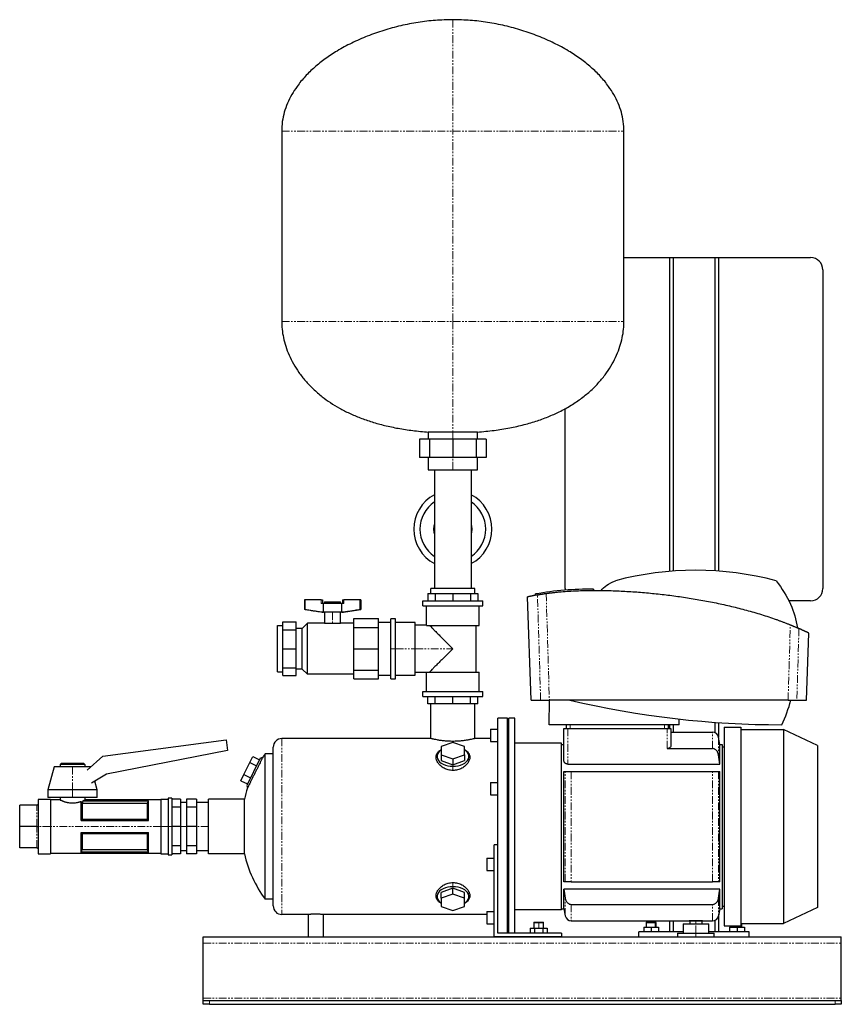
# Model space of a CAD drawing. Header units: millimetres. Extents: x 17 to 1180, y 27 to 830.
# Tile 1 of 2: x 17 to 687, y 27 to 830. Entities that reach past the tile are written whole.
import ezdxf

# ---------------------------------------------------------------- set-up
doc = ezdxf.new("R2010")
doc.units = ezdxf.units.MM
doc.linetypes.add('PHANTOM', pattern=[12.7, 6.35, -1.27, 1.27, -1.27, 1.27, -1.27])

msp = doc.modelspace()

# ---------------------------------------------------------------- linework, layer by layer
at = {"color": 7, "linetype": 'Continuous', "lineweight": 25}
for p, q in [((230.6, 739.44), (230.6, 584.44)), ((509.6, 584.44), (509.6, 739.44)), ((509.6, 636.44), (546.7, 636.44)), ((546.7, 636.44), (546.7, 380.54)), ((546.7, 636.44), (549.7, 636.44)), ((549.7, 636.44), (549.7, 380.78)), ((549.7, 636.44), (583.7, 636.44)), ((583.7, 636.44), (586.7, 636.44)), ((583.7, 636.44), (583.7, 380.96)), ((586.7, 636.44), (661.7, 636.44)), ((586.7, 636.44), (586.7, 380.76)), ((671.7, 626.44), (671.7, 366.44)), ((461.7, 366.44), (461.7, 513.36)), ((350.1, 494.14), (350.1, 488.44)), ((370.1, 494.14), (350.1, 494.14)), ((390.1, 494.14), (370.1, 494.14)), ((390.1, 488.44), (390.1, 494.14)), ((343.04, 488.44), (343.04, 473.44)), ((350.96, 488.44), (343.04, 488.44)), ((350.96, 488.44), (350.96, 473.44)), ((370.1, 488.44), (350.96, 488.44)), ((370.1, 488.44), (370.1, 473.44)), ((389.23, 488.44), (370.1, 488.44)), ((389.23, 488.44), (389.23, 473.44)), ((397.16, 488.44), (389.23, 488.44)), ((397.16, 488.44), (397.16, 473.44)), ((350.96, 473.44), (343.04, 473.44)), ((350.1, 473.44), (350.1, 463.44)), ((370.1, 473.44), (350.96, 473.44)), ((389.23, 473.44), (370.1, 473.44)), ((397.16, 473.44), (389.23, 473.44)), ((390.1, 463.44), (390.1, 473.44)), ((350.1, 463.44), (370.1, 463.44)), ((355.1, 463.44), (355.1, 414.94)), ((370.1, 463.44), (390.1, 463.44)), ((385.1, 463.44), (385.1, 414.94)), ((355.1, 414.94), (355.1, 366.44)), ((385.1, 414.94), (385.1, 366.44)), ((349.6, 362.44), (349.6, 356.44)), ((349.6, 362.44), (355.6, 362.44)), ((388.1, 366.44), (352.1, 366.44)), ((352.1, 362.44), (352.1, 366.44)), ((355.6, 362.44), (355.6, 356.44)), ((355.6, 362.44), (370.1, 362.44)), ((370.1, 362.44), (370.1, 356.44)), ((370.1, 362.44), (384.59, 362.44)), ((384.59, 362.44), (384.59, 356.44)), ((384.59, 362.44), (390.6, 362.44)), ((388.1, 362.44), (388.1, 366.44)), ((390.6, 362.44), (390.6, 356.44)), ((437.58, 361.08), (437.58, 362.08)), ((461.7, 366.44), (461.78, 365.14)), ((484.84, 364.99), (484.84, 365.99)), ((249.09, 357.19), (249.09, 349.53)), ((249.65, 357.19), (249.09, 357.19)), ((249.65, 349.53), (249.65, 357.19)), ((262.9, 357.19), (249.65, 357.19)), ((262.9, 357.19), (263.9, 357.19)), ((264.58, 354.19), (262.9, 354.19)), ((263.9, 357.19), (263.9, 354.19)), ((279.54, 354.19), (264.58, 354.19)), ((264.58, 347.19), (264.58, 354.19)), ((265.56, 355.59), (265.56, 354.19)), ((265.56, 355.59), (272.06, 355.59)), ((272.06, 355.59), (278.56, 355.59)), ((278.56, 354.19), (278.56, 355.59)), ((279.54, 347.19), (279.54, 354.19)), ((281.23, 354.19), (279.54, 354.19)), ((280.23, 357.19), (280.23, 354.19)), ((280.23, 357.19), (281.23, 357.19)), ((294.48, 357.19), (281.23, 357.19)), ((294.48, 349.53), (294.48, 357.19)), ((295.03, 357.19), (294.48, 357.19)), ((295.03, 357.19), (295.03, 349.53)), ((345.62, 352.44), (345.62, 356.44)), ((345.62, 356.44), (394.57, 356.44)), ((394.57, 352.44), (394.57, 356.44)), ((433.86, 275.44), (430.92, 359.63)), ((661.7, 356.44), (643.92, 356.44)), ((249.65, 349.53), (249.09, 349.53)), ((263.06, 347.19), (249.09, 349.53)), ((264.58, 347.19), (263.06, 347.19)), ((279.54, 347.19), (264.58, 347.19)), ((265.56, 347.19), (265.56, 338.17)), ((278.56, 338.17), (278.56, 347.19)), ((281.06, 347.19), (279.54, 347.19)), ((281.06, 347.19), (295.03, 349.53)), ((295.03, 349.53), (294.48, 349.53)), ((345.62, 352.44), (394.57, 352.44)), ((348.54, 336.6), (348.54, 352.44)), ((391.65, 336.44), (391.65, 352.44)), ((231.52, 339.31), (242.52, 339.31)), ((231.52, 332.9), (231.52, 339.31)), ((242.52, 332.9), (242.52, 339.31)), ((247.43, 334.01), (251.59, 338.17)), ((251.59, 296.71), (251.59, 338.17)), ((265.56, 338.17), (251.59, 338.17)), ((265.56, 338.17), (272.06, 338.17)), ((272.06, 338.17), (278.56, 338.17)), ((289.44, 338.17), (278.56, 338.17)), ((289.44, 342), (309.44, 342)), ((289.44, 334.81), (289.44, 342)), ((309.44, 334.81), (309.44, 342)), ((309.44, 339), (319.44, 339)), ((323.44, 341.94), (319.44, 341.94)), ((319.44, 317.44), (319.44, 341.94)), ((323.44, 317.44), (323.44, 341.94)), ((339.44, 338.94), (323.44, 338.94)), ((339.44, 317.44), (339.44, 338.94)), ((227.27, 298.47), (227.27, 336.41)), ((227.27, 336.41), (231.52, 336.41)), ((231.52, 332.9), (242.52, 332.9)), ((231.52, 317.44), (231.52, 332.9)), ((247.43, 334.01), (242.52, 334.01)), ((242.52, 317.44), (242.52, 332.9)), ((247.43, 300.87), (247.43, 334.01)), ((289.44, 317.44), (289.44, 334.81)), ((289.44, 334.81), (309.44, 334.81)), ((309.44, 317.44), (309.44, 334.81)), ((348.54, 336.6), (339.44, 336.6)), ((348.68, 336.44), (391.65, 336.44)), ((389.25, 298.44), (389.25, 336.44)), ((658.25, 275.44), (660.17, 330.19)), ((231.52, 317.44), (242.52, 317.44)), ((231.52, 301.98), (231.52, 317.44)), ((242.52, 301.98), (242.52, 317.44)), ((289.44, 317.44), (309.44, 317.44)), ((289.44, 300.08), (289.44, 317.44)), ((309.44, 300.08), (309.44, 317.44)), ((319.44, 292.94), (319.44, 317.44)), ((323.44, 292.94), (323.44, 317.44)), ((339.44, 295.94), (339.44, 317.44)), ((227.27, 298.47), (231.52, 298.47)), ((231.52, 301.98), (242.52, 301.98)), ((231.52, 295.58), (231.52, 301.98)), ((242.52, 295.58), (242.52, 301.98)), ((247.43, 300.87), (242.52, 300.87)), ((247.43, 300.87), (251.59, 296.71)), ((289.44, 300.08), (309.44, 300.08)), ((289.44, 292.89), (289.44, 300.08)), ((309.44, 292.89), (309.44, 300.08)), ((339.44, 298.29), (348.54, 298.29)), ((348.54, 282.44), (348.54, 298.29)), ((348.68, 298.44), (391.65, 298.44)), ((391.65, 282.44), (391.65, 298.44)), ((231.52, 295.58), (242.52, 295.58)), ((289.44, 296.71), (251.59, 296.71)), ((289.44, 292.89), (309.44, 292.89)), ((309.44, 295.89), (319.44, 295.89)), ((319.44, 292.94), (323.44, 292.94)), ((323.44, 295.94), (339.44, 295.94)), ((345.62, 278.44), (345.62, 282.44)), ((345.62, 282.44), (394.57, 282.44)), ((394.57, 278.44), (394.57, 282.44)), ((345.62, 278.44), (394.57, 278.44)), ((349.6, 272.44), (349.6, 278.44)), ((355.6, 272.44), (355.6, 278.44)), ((370.1, 272.44), (370.1, 278.44)), ((384.59, 272.44), (384.59, 278.44)), ((390.6, 272.44), (390.6, 278.44)), ((433.86, 275.44), (441.65, 275.44)), ((448.7, 255.44), (448.8, 275.44)), ((643.31, 275.44), (448.8, 275.44)), ((650.46, 275.44), (658.25, 275.44)), ((355.6, 272.44), (349.6, 272.44)), ((352.1, 244.19), (352.1, 272.44)), ((370.1, 272.44), (355.6, 272.44)), ((384.59, 272.44), (370.1, 272.44)), ((390.6, 272.44), (384.59, 272.44)), ((388.1, 244.19), (388.1, 272.44)), ((406.7, 143.88), (406.7, 260.69)), ((414.7, 260.69), (406.7, 260.69)), ((414.7, 85.44), (414.7, 260.69)), ((415.7, 259.19), (414.7, 259.19)), ((420.7, 260.69), (415.7, 260.69)), ((415.7, 85.44), (415.7, 260.69)), ((420.7, 85.44), (420.7, 260.69)), ((554.5, 255.44), (554.5, 260.1)), ((583.7, 257.42), (583.7, 249.04)), ((586.7, 257.2), (586.7, 245.11)), ((400.7, 251.82), (400.7, 241.82)), ((400.7, 251.82), (406.7, 251.82)), ((554.5, 255.44), (448.7, 255.44)), ((460.7, 225.82), (460.7, 252.44)), ((460.7, 252.44), (463.7, 252.44)), ((462.7, 252.44), (462.7, 255.44)), ((463.7, 252.44), (544.7, 252.44)), ((544.7, 252.44), (547.7, 252.44)), ((545.7, 255.44), (545.7, 252.44)), ((546.7, 255.44), (546.7, 252.44)), ((547.7, 252.44), (547.7, 237.93)), ((547.7, 249.44), (581.74, 249.44)), ((549.7, 255.44), (549.7, 249.44)), ((591.2, 253.44), (604.7, 253.44)), ((591.2, 253.44), (591.2, 91.44)), ((604.7, 253.44), (604.7, 91.44)), ((604.7, 251.44), (639.7, 251.44)), ((639.7, 251.44), (639.7, 93.44)), ((667.2, 238.62), (639.7, 251.44)), ((84.93, 229.68), (185.4, 243.01)), ((185.4, 243.01), (186.54, 234.43)), ((352.1, 244.19), (230.7, 244.19)), ((370.2, 241.06), (360.7, 237.68)), ((379.7, 237.68), (370.2, 241.06)), ((400.7, 244.19), (388.1, 244.19)), ((400.7, 241.82), (406.7, 241.82)), ((587.7, 239.44), (586.66, 245.31)), ((186.54, 234.43), (87.74, 215.23)), ((223.7, 107.69), (223.7, 237.19)), ((360.7, 237.68), (360.7, 230.92)), ((379.7, 230.92), (379.7, 237.68)), ((458.7, 240.44), (420.7, 240.44)), ((458.7, 104.44), (458.7, 240.44)), ((458.7, 239.44), (460.7, 239.44)), ((544.7, 235.98), (581.74, 235.98)), ((587.7, 223.4), (587.7, 239.44)), ((587.7, 239.44), (589.7, 239.44)), ((589.7, 239.44), (589.7, 105.44)), ((589.7, 237.44), (591.2, 237.44)), ((667.2, 238.62), (667.2, 106.27)), ((72.21, 218.44), (84.93, 229.68)), ((213.11, 228.28), (202.15, 205.81)), ((204.65, 224.6), (207.05, 229.53)), ((207.05, 229.53), (212.44, 226.9)), ((213.11, 228.28), (215.23, 229.01)), ((217.14, 113.19), (217.14, 231.69)), ((223.03, 231.69), (217.14, 231.69)), ((223.7, 231.92), (223.03, 231.69)), ((360.7, 230.92), (370.2, 227.55)), ((360.7, 230.92), (360.7, 226.2)), ((360.7, 226.2), (370.2, 222.82)), ((370.2, 227.55), (379.7, 230.92)), ((370.2, 227.55), (370.2, 222.82)), ((370.2, 222.82), (379.7, 226.2)), ((379.7, 230.92), (379.7, 226.2)), ((45.1, 221.09), (40.1, 202.34)), ((60.1, 221.09), (45.1, 221.09)), ((51.1, 224.09), (50.1, 223.09)), ((50.1, 223.09), (50.1, 221.09)), ((70.1, 223.09), (50.1, 223.09)), ((51.1, 224.09), (69.1, 224.09)), ((75.1, 221.09), (60.1, 221.09)), ((69.1, 224.09), (70.1, 223.09)), ((70.1, 223.09), (70.1, 221.09)), ((75.1, 221.09), (75.1, 221.09)), ((199.84, 214.74), (204.65, 224.6)), ((204.65, 224.6), (210.04, 221.97)), ((460.7, 127.44), (460.7, 217.44)), ((463.7, 223.4), (587.7, 223.4)), ((466.66, 217.44), (581.74, 217.44)), ((587.7, 127.44), (587.7, 217.44)), ((87.74, 215.23), (75.7, 207.86)), ((80.1, 202.34), (78.22, 209.4)), ((197.43, 209.81), (199.84, 214.74)), ((197.43, 209.81), (202.83, 207.18)), ((199.84, 214.74), (205.23, 212.11)), ((40.1, 202.34), (40.1, 196.09)), ((60.1, 202.34), (40.1, 202.34)), ((80.1, 202.34), (60.1, 202.34)), ((80.1, 196.09), (80.1, 202.34)), ((202.15, 205.81), (202.79, 203.95)), ((400.7, 208.25), (406.7, 208.25)), ((400.7, 208.25), (400.7, 198.25)), ((42.1, 194.59), (32.1, 194.59)), ((32.1, 194.59), (32.1, 172.44)), ((60.1, 196.09), (40.1, 196.09)), ((42.1, 194.59), (42.1, 172.44)), ((50.1, 194.09), (42.1, 194.09)), ((50.1, 196.09), (50.1, 194.09)), ((80.1, 196.09), (60.1, 196.09)), ((67.1, 177.44), (67.1, 192.88)), ((68.76, 193.51), (122.1, 193.51)), ((68.76, 193.51), (68.76, 193.45)), ((68.76, 193.45), (122.07, 193.45)), ((70.1, 196.09), (70.1, 194.09)), ((132.1, 194.09), (70.1, 194.09)), ((122.1, 177.44), (122.1, 193.51)), ((138.1, 194.59), (132.1, 194.59)), ((132.1, 194.59), (132.1, 172.44)), ((141.1, 195.59), (138.1, 195.59)), ((138.1, 195.59), (138.1, 172.44)), ((141.1, 195.59), (141.1, 172.44)), ((148.1, 194.69), (141.1, 194.69)), ((148.1, 194.69), (148.1, 188.17)), ((161.1, 194.69), (153.1, 194.69)), ((153.1, 194.69), (153.1, 188.17)), ((161.1, 194.69), (161.1, 188.17)), ((200.2, 194.69), (171.1, 194.69)), ((171.1, 150.19), (171.1, 194.69)), ((200.2, 150.19), (200.2, 194.69)), ((400.7, 198.25), (406.7, 198.25)), ((17.1, 172.44), (17.1, 189.94)), ((31.1, 189.94), (17.1, 189.94)), ((68.03, 191.13), (68.03, 178.52)), ((121.17, 191.13), (68.04, 191.13)), ((121.17, 178.52), (121.17, 191.13)), ((148.1, 188.17), (141.1, 188.17)), ((153.1, 191.92), (148.1, 191.92)), ((148.1, 188.17), (148.1, 172.44)), ((161.1, 188.17), (153.1, 188.17)), ((153.1, 188.17), (153.1, 172.44)), ((171.1, 191.92), (161.1, 191.92)), ((161.1, 188.17), (161.1, 172.44)), ((67.1, 177.44), (122.1, 177.44)), ((68.03, 178.52), (121.17, 178.52)), ((17.1, 154.94), (17.1, 172.44)), ((31.1, 172.44), (17.1, 172.44)), ((32.1, 172.44), (32.1, 150.29)), ((42.1, 172.44), (42.1, 150.29)), ((132.1, 172.44), (132.1, 150.29)), ((138.1, 172.44), (138.1, 149.29)), ((141.1, 172.44), (141.1, 149.29)), ((148.1, 172.44), (141.1, 172.44)), ((148.1, 172.44), (148.1, 156.71)), ((161.1, 172.44), (153.1, 172.44)), ((153.1, 172.44), (153.1, 156.71)), ((161.1, 172.44), (161.1, 156.71)), ((67.1, 167.44), (122.1, 167.44)), ((67.1, 151.38), (67.1, 167.44)), ((68.03, 166.36), (68.03, 153.76)), ((121.17, 166.36), (68.03, 166.36)), ((121.17, 153.76), (121.17, 166.36)), ((122.1, 151.38), (122.1, 167.44)), ((31.1, 154.94), (17.1, 154.94)), ((68.03, 153.76), (121.17, 153.76)), ((148.1, 156.71), (141.1, 156.71)), ((148.1, 156.71), (148.1, 150.2)), ((148.1, 152.97), (153.1, 152.97)), ((161.1, 156.71), (153.1, 156.71)), ((153.1, 156.71), (153.1, 150.2)), ((161.1, 156.71), (161.1, 150.2)), ((161.1, 152.97), (171.1, 152.97)), ((406.7, 157.44), (403.7, 157.44)), ((403.7, 82.44), (403.7, 157.44)), ((32.1, 150.29), (42.1, 150.29)), ((42.1, 150.79), (132.1, 150.79)), ((67.1, 151.38), (122.1, 151.38)), ((122.07, 151.44), (67.13, 151.44)), ((132.1, 150.29), (138.1, 150.29)), ((138.1, 149.29), (141.1, 149.29)), ((148.1, 150.2), (141.1, 150.2)), ((161.1, 150.2), (153.1, 150.2)), ((200.2, 150.19), (171.1, 150.19)), ((397.7, 146.64), (403.7, 146.64)), ((397.7, 146.64), (397.7, 136.64)), ((397.7, 136.64), (403.7, 136.64)), ((406.7, 85.44), (406.7, 143.88)), ((370.2, 122.07), (360.7, 118.69)), ((370.2, 117.34), (370.2, 122.07)), ((379.7, 118.69), (370.2, 122.07)), ((587.7, 121.48), (460.7, 121.48)), ((460.7, 105.44), (460.7, 121.48)), ((466.66, 127.44), (581.74, 127.44)), ((587.7, 105.44), (587.7, 121.48)), ((223.7, 113.19), (217.14, 113.19)), ((360.7, 113.96), (360.7, 118.69)), ((370.2, 117.34), (360.7, 113.96)), ((360.7, 113.96), (360.7, 107.21)), ((379.7, 113.96), (370.2, 117.34)), ((379.7, 113.96), (379.7, 118.69)), ((379.7, 107.21), (379.7, 113.96)), ((360.7, 107.21), (370.2, 103.83)), ((370.2, 103.83), (379.7, 107.21)), ((458.7, 104.44), (420.7, 104.44)), ((458.7, 105.44), (460.7, 105.44)), ((460.7, 105.44), (461.73, 99.57)), ((466.66, 108.91), (581.74, 108.91)), ((587.7, 105.44), (586.66, 99.57)), ((587.7, 105.44), (589.7, 105.44)), ((589.7, 107.44), (591.2, 107.44)), ((667.2, 106.27), (639.7, 93.44)), ((252.3, 100.69), (230.7, 100.69)), ((252.3, 100.69), (252.3, 82.44)), ((397.7, 100.69), (264.3, 100.69)), ((264.3, 100.69), (264.3, 82.44)), ((397.7, 103.07), (403.7, 103.07)), ((397.7, 103.07), (397.7, 93.07)), ((586.7, 99.77), (586.7, 86.44)), ((397.7, 93.07), (403.7, 93.07)), ((433.17, 89.44), (433.17, 85.44)), ((433.17, 89.44), (436.63, 89.44)), ((436.4, 94.44), (436.1, 94.14)), ((436.1, 94.14), (436.1, 89.44)), ((436.1, 94.14), (440.1, 94.14)), ((436.4, 94.44), (440.1, 94.44)), ((436.63, 89.44), (436.63, 85.44)), ((436.63, 89.44), (443.56, 89.44)), ((440.1, 94.44), (443.8, 94.44)), ((440.1, 94.14), (444.1, 94.14)), ((443.56, 89.44), (443.56, 85.44)), ((443.56, 89.44), (447.03, 89.44)), ((444.1, 94.14), (443.8, 94.44)), ((444.1, 89.44), (444.1, 94.14)), ((447.03, 89.44), (447.03, 85.44)), ((466.66, 95.44), (562.7, 95.44)), ((525.7, 90.44), (525.7, 86.44)), ((525.7, 90.44), (531.7, 90.44)), ((528, 94.44), (527.7, 94.14)), ((527.7, 94.14), (527.7, 90.44)), ((527.7, 94.14), (535.05, 94.14)), ((528, 94.44), (534.8, 94.44)), ((531.7, 90.44), (531.7, 86.44)), ((531.7, 90.44), (537.7, 90.44)), ((534.8, 94.44), (535.4, 94.44)), ((535.05, 94.14), (535.7, 94.14)), ((535.7, 94.14), (535.4, 94.44)), ((535.7, 90.44), (535.7, 94.14)), ((537.7, 90.44), (537.7, 86.44)), ((546.7, 95.44), (546.7, 86.44)), ((549.7, 95.44), (549.7, 86.44)), ((557.7, 92.94), (557.7, 85.44)), ((557.7, 92.94), (568.2, 92.94)), ((562.7, 95.44), (573.7, 95.44)), ((563.2, 95.44), (563.2, 92.94)), ((568.2, 92.94), (578.7, 92.94)), ((573.2, 92.94), (573.2, 95.44)), ((573.7, 95.44), (581.74, 95.44)), ((578.7, 85.44), (578.7, 92.94)), ((583.7, 95.84), (583.7, 86.44)), ((591.2, 91.44), (604.7, 91.44)), ((595.7, 90.44), (595.7, 86.44)), ((595.7, 90.44), (601.7, 90.44)), ((597.7, 91.44), (597.7, 90.44)), ((601.7, 90.44), (601.7, 86.44)), ((601.7, 90.44), (607.7, 90.44)), ((604.7, 93.44), (639.7, 93.44)), ((605.7, 90.44), (605.7, 93.44)), ((607.7, 90.44), (607.7, 86.44)), ((166.7, 82.44), (686.7, 82.44)), ((166.7, 77.44), (166.7, 82.44)), ((458.7, 82.44), (403.7, 82.44)), ((458.7, 85.44), (406.7, 85.44)), ((415.7, 85.69), (414.7, 85.69)), ((458.7, 85.44), (458.7, 82.44)), ((557.7, 86.44), (521.7, 86.44)), ((521.7, 82.44), (521.7, 86.44)), ((553.2, 85.44), (553.2, 82.44)), ((553.2, 85.44), (568.2, 85.44)), ((568.2, 85.44), (583.2, 85.44)), ((611.7, 86.44), (578.7, 86.44)), ((583.2, 82.44), (583.2, 85.44)), ((611.7, 82.44), (611.7, 86.44)), ((686.7, 77.44), (686.7, 82.44)), ((166.7, 32.44), (166.7, 77.44)), ((686.7, 32.44), (686.7, 77.44)), ((166.7, 30.44), (166.7, 32.44)), ((686.7, 30.44), (686.7, 32.44)), ((166.7, 27.44), (166.7, 30.44)), ((166.7, 30.44), (171.7, 30.44)), ((171.7, 27.44), (166.7, 27.44)), ((171.7, 30.44), (681.7, 30.44)), ((171.7, 27.44), (681.7, 27.44)), ((681.7, 30.44), (686.7, 30.44)), ((686.7, 27.44), (681.7, 27.44)), ((686.7, 30.44), (686.7, 27.44))]:
    msp.add_line(p, q, dxfattribs=at)
at = {"color": 8, "linetype": 'PHANTOM', "lineweight": 18}
for p, q in [((230.6, 739.44), (370.1, 739.44)), ((370.1, 584.44), (370.1, 739.44)), ((370.1, 739.44), (509.6, 739.44)), ((230.6, 584.44), (370.1, 584.44)), ((370.1, 584.44), (509.6, 584.44)), ((370.1, 488.44), (370.1, 494.14)), ((370.1, 463.44), (370.1, 473.44)), ((484.95, 364.99), (484.95, 365.99)), ((262.9, 354.19), (262.9, 357.19)), ((272.06, 355.59), (272.06, 354.19)), ((281.23, 357.19), (281.23, 354.19)), ((272.06, 347.19), (272.06, 338.17)), ((319.44, 317.44), (323.44, 317.44)), ((323.44, 317.44), (339.44, 317.44)), ((339.44, 317.44), (370.1, 317.44)), ((463.7, 252.44), (463.7, 223.4)), ((465.7, 255.44), (465.7, 252.44)), ((542.7, 252.44), (542.7, 255.44)), ((544.7, 235.98), (544.7, 252.44)), ((581.74, 235.98), (581.74, 249.44)), ((230.7, 244.19), (230.7, 100.69)), ((586.66, 245.31), (586.66, 230.9)), ((60.1, 221.09), (60.1, 202.34)), ((370.2, 221.57), (370.2, 218.16)), ((461.73, 127.44), (461.73, 217.44)), ((466.66, 217.44), (466.66, 127.44)), ((581.74, 127.44), (581.74, 217.44)), ((586.66, 217.44), (586.66, 127.44)), ((60.1, 202.34), (60.1, 196.09)), ((31.1, 172.44), (31.1, 189.94)), ((31.1, 154.94), (31.1, 172.44)), ((42.1, 172.44), (32.1, 172.44)), ((132.1, 172.44), (42.1, 172.44)), ((138.1, 172.44), (132.1, 172.44)), ((141.1, 172.44), (138.1, 172.44)), ((153.1, 172.44), (148.1, 172.44)), ((171.1, 172.44), (161.1, 172.44)), ((370.2, 123.32), (370.2, 126.72)), ((461.73, 99.57), (461.73, 113.98)), ((586.66, 113.98), (586.66, 99.57)), ((466.66, 108.91), (466.66, 95.44)), ((581.74, 95.44), (581.74, 108.91)), ((440.1, 94.44), (440.1, 94.14)), ((440.1, 89.44), (440.1, 94.14)), ((534.8, 94.44), (535.05, 94.14)), ((535.05, 90.44), (535.05, 94.14)), ((568.2, 92.94), (568.2, 95.44)), ((568.2, 85.44), (568.2, 92.94)), ((598.35, 90.44), (598.35, 91.44)), ((568.2, 82.44), (568.2, 85.44)), ((166.7, 77.44), (686.7, 77.44)), ((166.7, 32.44), (686.7, 32.44)), ((171.7, 30.44), (171.7, 27.44)), ((681.7, 27.44), (681.7, 30.44))]:
    msp.add_line(p, q, dxfattribs=at)
at = {"color": 7, "linetype": 'Continuous', "lineweight": 25, "flags": 128}
for points in [[(354.6, 414.94), (354.79, 417.37), (355.1, 418.85)], [(385.1, 418.85), (385.41, 417.37), (385.6, 414.94)], [(355.1, 411.04), (354.79, 412.52), (354.6, 414.94)], [(385.6, 414.94), (385.41, 412.52), (385.1, 411.04)], [(360.7, 235.08), (360.63, 234.99), (359.31, 233.95), (358.29, 232.79), (357.6, 231.54), (357.24, 230.23), (357.24, 228.91), (357.6, 227.61), (358.29, 226.36), (359.31, 225.2), (360.63, 224.15), (362.21, 223.26), (364.01, 222.53), (365.98, 222), (368.06, 221.68), (370.2, 221.57)], [(370.2, 221.57), (372.34, 221.68), (374.42, 222), (376.39, 222.53), (378.18, 223.26), (379.76, 224.15), (381.08, 225.2), (382.1, 226.36), (382.8, 227.61), (383.15, 228.91), (383.15, 230.23), (382.8, 231.54), (382.1, 232.79), (381.08, 233.95), (379.76, 234.99), (379.7, 235.08)], [(122.07, 193.45), (122.09, 193.48), (122.1, 193.51)], [(67.13, 151.44), (67.11, 151.41), (67.1, 151.38)], [(122.1, 151.38), (122.08, 151.41), (122.07, 151.44)], [(370.2, 123.32), (368.06, 123.21), (365.98, 122.88), (364.01, 122.35), (362.21, 121.63), (360.63, 120.73), (359.31, 119.69), (358.29, 118.53), (357.6, 117.28), (357.24, 115.97), (357.24, 114.65), (357.6, 113.35), (358.29, 112.1), (359.31, 110.93), (360.63, 109.89), (360.7, 109.8)], [(379.7, 109.8), (379.76, 109.89), (381.08, 110.93), (382.1, 112.1), (382.8, 113.35), (383.15, 114.65), (383.15, 115.97), (382.8, 117.28), (382.1, 118.53), (381.08, 119.69), (379.76, 120.73), (378.18, 121.63), (376.39, 122.35), (374.42, 122.88), (372.34, 123.21), (370.2, 123.32)]]:
    msp.add_lwpolyline(points, dxfattribs=at)
at = {"color": 8, "linetype": 'PHANTOM', "lineweight": 18, "flags": 128}
for points in [[(441.65, 275.44), (440.23, 323.57), (439.11, 361.38)], [(446.16, 362.53), (447.64, 313.76), (448.8, 275.44)], [(643.31, 275.44), (644.36, 309.87), (645.17, 336.92)], [(652.19, 333.92), (651.22, 301.17), (650.46, 275.44)]]:
    msp.add_lwpolyline(points, dxfattribs=at)
at = {"color": 7, "linetype": 'Continuous', "lineweight": 25}
for centre, radius, start, end in [((661.7, 626.44), 10, 0, 90), ((370.1, 414.94), 31.8, 118.14458, 180), ((370.1, 414.94), 31.8, 0, 61.85542), ((370.1, 414.94), 26.8, 124.03516, 180), ((370.1, 414.94), 26.8, 0, 55.96484), ((370.1, 414.94), 31.8, 180, 241.85542), ((370.1, 414.94), 26.8, 180, 235.96484), ((370.1, 414.94), 26.8, 304.03516, 0), ((370.1, 414.94), 31.8, 298.14458, 0), ((568.06, 126.94), 254.51, 75.09772, 104.90228), ((482.02, 112.31), 253.7, 89.38815, 100.08803), ((661.7, 366.44), 10, 270, 0), ((638.3, 1012.03), 756.59, 256.79664, 270), ((531.21, 305.67), 118.28, 334.87122, 345.19278), ((581.74, 244.44), 5, 10, 90), ((230.7, 237.19), 7, 90, 180), ((297.7, 172.44), 100, 143.66538, 145.55283), ((297.7, 172.44), 100, 161.63195, 167.14409), ((297.7, 172.44), 100, 192.85591, 216.33462), ((230.7, 107.69), 7, 180, 270), ((466.66, 100.44), 5, 190, 270), ((581.74, 100.44), 5, 270, 350)]:
    msp.add_arc(centre, radius, start, end, dxfattribs=at)
for points, knots in [([(370.1, 830.44), (365.38, 830.33), (355.89, 830.1), (341.69, 828.35), (327.6, 825.63), (313.79, 821.88), (300.43, 817.19), (287.71, 811.58), (276.28, 805.38), (266.18, 798.73), (257.44, 791.81), (249.7, 784.33), (243.49, 776.81), (238.72, 769.44), (235.18, 762.34), (232.58, 754.96), (230.91, 747.29), (230.7, 742.07), (230.6, 739.44)], [0, 0, 0, 0, 0.077758, 0.156431, 0.235453, 0.314225, 0.392144, 0.468629, 0.543151, 0.606406, 0.667613, 0.726675, 0.78365, 0.827907, 0.87124, 0.914018, 0.956734, 1, 1, 1, 1]), ([(509.6, 739.44), (509.49, 742.07), (509.28, 747.29), (507.61, 754.96), (505.02, 762.34), (501.48, 769.44), (496.7, 776.81), (490.5, 784.33), (482.75, 791.81), (474.01, 798.73), (463.92, 805.38), (452.48, 811.58), (439.76, 817.19), (426.41, 821.88), (412.59, 825.63), (398.5, 828.35), (384.31, 830.1), (374.82, 830.33), (370.1, 830.44)], [0, 0, 0, 0, 0.043266, 0.085982, 0.12876, 0.172093, 0.21635, 0.273325, 0.332387, 0.393594, 0.456849, 0.531371, 0.607856, 0.685775, 0.764547, 0.843569, 0.922242, 1, 1, 1, 1]), ([(230.6, 584.44), (230.67, 582.27), (230.81, 577.8), (231.96, 570.99), (233.83, 563.96), (236.55, 556.8), (240.12, 549.65), (244.58, 542.59), (249.96, 535.71), (256.33, 529.05), (263.19, 523.16), (270.39, 518), (277.78, 513.5), (285.91, 509.33), (294.79, 505.56), (304.39, 502.23), (314.71, 499.38), (325.77, 497.04), (337.65, 495.21), (345.86, 494.5), (350.1, 494.14)], [0, 0, 0, 0, 0.039555, 0.081422, 0.125557, 0.17196, 0.2207, 0.27098, 0.323857, 0.379618, 0.438622, 0.488458, 0.540897, 0.596213, 0.654698, 0.716662, 0.781214, 0.849742, 0.922564, 1, 1, 1, 1]), ([(390.1, 494.14), (394.66, 494.53), (403.49, 495.3), (416.21, 497.36), (427.99, 499.98), (438.84, 503.19), (448.8, 506.9), (458.39, 511.3), (467.52, 516.45), (476.05, 522.38), (483.51, 528.71), (489.97, 535.4), (495.46, 542.37), (500.01, 549.52), (503.62, 556.74), (506.35, 563.91), (508.23, 570.96), (509.38, 577.79), (509.53, 582.27), (509.6, 584.44)], [0, 0, 0, 0, 0.08342, 0.161488, 0.234609, 0.303181, 0.367595, 0.428228, 0.495317, 0.558205, 0.617391, 0.673312, 0.727386, 0.778747, 0.827619, 0.874143, 0.918387, 0.960355, 1, 1, 1, 1]), ([(439.11, 361.38), (438.97, 361.35), (438.7, 361.3), (438.31, 361.23), (437.94, 361.15), (437.59, 361.08), (437.25, 361.01), (436.92, 360.95), (436.61, 360.89), (436.32, 360.82), (436.04, 360.77), (435.77, 360.71), (435.33, 360.61), (434.76, 360.49), (434.09, 360.34), (433.49, 360.21), (433, 360.09), (432.6, 360), (432.28, 359.93), (431.99, 359.87), (431.74, 359.81), (431.52, 359.76), (431.33, 359.72), (431.18, 359.69), (431.06, 359.66), (430.98, 359.64), (430.93, 359.63), (430.92, 359.63), (430.92, 359.63)], [0, 0, 0, 0, 0.025276, 0.050065, 0.074367, 0.098182, 0.12151, 0.144351, 0.166705, 0.188572, 0.209952, 0.230845, 0.251252, 0.317268, 0.376332, 0.43877, 0.501172, 0.546566, 0.591951, 0.637326, 0.682691, 0.728047, 0.773394, 0.818731, 0.864061, 0.909382, 0.954695, 1, 1, 1, 1]), ([(439.11, 361.38), (439.13, 361.38), (439.18, 361.39), (439.26, 361.4), (439.34, 361.42), (439.44, 361.44), (439.54, 361.45), (439.65, 361.48), (439.77, 361.5), (439.9, 361.52), (440.19, 361.57), (440.72, 361.67), (441.58, 361.82), (442.57, 361.98), (443.46, 362.12), (444.16, 362.23), (444.65, 362.31), (445.14, 362.38), (445.65, 362.45), (445.99, 362.5), (446.16, 362.53)], [0, 0, 0, 0, 0.027694, 0.055338, 0.082958, 0.110581, 0.138231, 0.165937, 0.193724, 0.221621, 0.249653, 0.374136, 0.499567, 0.624291, 0.749617, 0.799806, 0.849782, 0.899702, 0.949722, 1, 1, 1, 1]), ([(446.16, 362.53), (446.57, 362.58), (447.35, 362.69), (448.49, 362.84), (449.55, 362.98), (450.54, 363.1), (451.46, 363.2), (453.1, 363.39), (455.44, 363.63), (459.62, 364.01), (464.75, 364.38), (471, 364.7), (477.2, 364.9), (485.56, 365.03), (496.08, 364.94), (508.79, 364.46), (521.55, 363.64), (534.3, 362.5), (547.02, 361.05), (559.69, 359.28), (572.26, 357.19), (584.79, 354.78), (597.17, 352.03), (609.49, 348.9), (619.59, 345.97), (627.61, 343.4), (632.32, 341.79), (635.83, 340.52), (638.14, 339.67), (640.47, 338.78), (642.82, 337.87), (644.39, 337.24), (645.17, 336.92)], [0, 0, 0, 0, 0.0061741, 0.0119862, 0.0174226, 0.0224708, 0.0271197, 0.031359, 0.04753, 0.062601, 0.0946126, 0.124878, 0.1563297, 0.1870486, 0.2492615, 0.3120542, 0.374333, 0.4369213, 0.4995463, 0.5616741, 0.624175, 0.686276, 0.7491349, 0.8111689, 0.8746637, 0.9056585, 0.9372935, 0.9495005, 0.9618805, 0.9744277, 0.9871363, 1, 1, 1, 1]), ([(249.65, 349.53), (251, 349.31), (253.49, 348.9), (256.5, 348.42), (258.63, 348.09), (260.44, 347.8), (262.4, 347.5), (263.9, 347.29), (264.58, 347.19)], [0, 0, 0, 0, 0.273278, 0.500031, 0.605399, 0.700028, 0.863805, 1, 1, 1, 1]), ([(279.54, 347.19), (279.96, 347.25), (280.86, 347.38), (282.28, 347.59), (283.79, 347.82), (285.39, 348.07), (287.58, 348.42), (290.63, 348.9), (293.12, 349.31), (294.48, 349.53)], [0, 0, 0, 0, 0.084017, 0.179253, 0.285709, 0.386788, 0.499991, 0.726711, 1, 1, 1, 1]), ([(348.54, 336.6), (348.54, 336.6), (348.54, 336.6), (348.55, 336.59), (348.57, 336.57), (348.59, 336.55), (348.61, 336.52), (348.64, 336.49), (348.67, 336.46), (348.68, 336.44)], [0, 0, 0, 0, 0.142457, 0.284969, 0.427584, 0.570347, 0.713307, 0.856509, 1, 1, 1, 1]), ([(351.1, 336.44), (351.23, 336.31), (351.46, 336.08), (352.11, 335.43), (352.54, 335), (353.61, 333.93), (354.24, 333.3), (355.71, 331.83), (356.54, 331), (358.35, 329.19), (359.33, 328.21), (361.38, 326.16), (362.46, 325.08), (364.65, 322.89), (365.76, 321.78), (367.96, 319.59), (369.04, 318.5), (370.1, 317.44)], [0, 0, 0, 0, 0.125, 0.125, 0.25, 0.25, 0.375, 0.375, 0.5, 0.5, 0.625, 0.625, 0.75, 0.75, 0.875, 0.875, 1, 1, 1, 1]), ([(645.17, 336.92), (645.28, 336.87), (645.49, 336.79), (645.8, 336.66), (646.11, 336.53), (646.41, 336.41), (646.71, 336.28), (647.01, 336.16), (647.3, 336.04), (647.87, 335.8), (648.69, 335.45), (649.68, 335.03), (650.55, 334.65), (651.13, 334.4), (651.49, 334.23), (651.71, 334.14), (651.9, 334.05), (652.06, 333.98), (652.15, 333.94), (652.19, 333.92)], [0, 0, 0, 0, 0.031473, 0.06282, 0.094071, 0.125258, 0.156414, 0.187569, 0.218757, 0.250007, 0.375737, 0.500313, 0.626202, 0.750571, 0.801046, 0.851055, 0.900768, 0.950359, 1, 1, 1, 1]), ([(660.17, 330.19), (660.16, 330.19), (660.16, 330.19), (660.15, 330.2), (660.13, 330.21), (660.09, 330.22), (660.05, 330.24), (660, 330.27), (659.94, 330.3), (659.88, 330.33), (659.8, 330.37), (659.71, 330.41), (659.62, 330.45), (659.51, 330.5), (659.4, 330.56), (659.28, 330.62), (659.15, 330.68), (659.01, 330.75), (658.86, 330.82), (658.7, 330.89), (658.53, 330.97), (658.35, 331.06), (658.12, 331.17), (657.81, 331.32), (657.42, 331.51), (656.99, 331.71), (656.52, 331.93), (656.02, 332.17), (655.48, 332.42), (654.9, 332.69), (654.29, 332.98), (653.63, 333.28), (652.93, 333.59), (652.44, 333.81), (652.19, 333.92)], [0, 0, 0, 0, 0.023748, 0.047498, 0.071251, 0.095006, 0.118763, 0.142523, 0.166287, 0.190053, 0.213822, 0.237594, 0.26137, 0.28515, 0.308933, 0.33272, 0.356511, 0.380307, 0.404107, 0.427911, 0.45172, 0.475533, 0.499352, 0.542596, 0.586292, 0.63044, 0.675041, 0.720096, 0.765605, 0.81157, 0.857992, 0.90487, 0.952206, 1, 1, 1, 1]), ([(370.1, 317.44), (369.04, 316.39), (367.96, 315.3), (365.76, 313.1), (364.65, 311.99), (362.46, 309.8), (361.38, 308.73), (359.33, 306.67), (358.35, 305.69), (356.54, 303.88), (355.71, 303.05), (354.24, 301.59), (353.61, 300.95), (352.54, 299.88), (352.11, 299.46), (351.46, 298.8), (351.23, 298.58), (351.1, 298.44)], [0, 0, 0, 0, 0.125, 0.125, 0.25, 0.25, 0.375, 0.375, 0.5, 0.5, 0.625, 0.625, 0.75, 0.75, 0.875, 0.875, 1, 1, 1, 1]), ([(348.68, 298.44), (348.67, 298.43), (348.64, 298.4), (348.61, 298.37), (348.59, 298.34), (348.57, 298.32), (348.55, 298.3), (348.54, 298.29), (348.54, 298.29), (348.54, 298.29)], [0, 0, 0, 0, 0.143491, 0.286693, 0.429653, 0.572416, 0.715031, 0.857543, 1, 1, 1, 1]), ([(441.65, 275.44), (441.67, 275.44), (441.72, 275.44), (441.81, 275.44), (441.9, 275.44), (442.01, 275.44), (442.12, 275.44), (442.25, 275.44), (442.38, 275.44), (442.52, 275.44), (442.68, 275.44), (442.84, 275.44), (443.01, 275.44), (443.18, 275.44), (443.36, 275.44), (443.55, 275.44), (443.75, 275.44), (443.95, 275.44), (444.22, 275.44), (444.57, 275.44), (445.01, 275.44), (445.48, 275.44), (445.98, 275.44), (446.5, 275.44), (447.05, 275.44), (447.61, 275.44), (448.2, 275.44), (448.6, 275.44), (448.8, 275.44)], [0, 0, 0, 0, 0.03015, 0.060299, 0.090428, 0.120517, 0.150546, 0.180497, 0.21035, 0.240085, 0.269685, 0.29913, 0.328404, 0.35749, 0.38637, 0.415028, 0.44345, 0.47162, 0.499526, 0.552557, 0.606494, 0.661234, 0.71667, 0.772684, 0.829154, 0.885951, 0.942944, 1, 1, 1, 1]), ([(643.31, 275.44), (643.42, 275.44), (643.63, 275.44), (643.94, 275.44), (644.25, 275.44), (644.56, 275.44), (644.86, 275.44), (645.16, 275.44), (645.45, 275.44), (645.73, 275.44), (646.01, 275.44), (646.28, 275.44), (646.54, 275.44), (646.79, 275.44), (647.04, 275.44), (647.28, 275.44), (647.51, 275.44), (647.73, 275.44), (648.01, 275.44), (648.34, 275.44), (648.7, 275.44), (649.05, 275.44), (649.36, 275.44), (649.65, 275.44), (649.91, 275.44), (650.13, 275.44), (650.32, 275.44), (650.41, 275.44), (650.46, 275.44)], [0, 0, 0, 0, 0.03015, 0.060299, 0.090428, 0.120517, 0.150546, 0.180497, 0.21035, 0.240085, 0.269685, 0.29913, 0.328404, 0.35749, 0.38637, 0.415028, 0.44345, 0.47162, 0.499526, 0.552557, 0.606494, 0.661234, 0.71667, 0.772684, 0.829154, 0.885951, 0.942944, 1, 1, 1, 1]), ([(388.1, 244.19), (388.1, 244.19), (387.98, 244.16), (387.64, 244.08), (387.49, 244.04), (387.15, 243.96), (386.95, 243.91), (386.27, 243.75), (385.71, 243.63), (384.73, 243.42), (384.38, 243.35), (383.63, 243.2), (383.24, 243.13), (382, 242.91), (381.09, 242.76), (379.62, 242.55), (379.11, 242.48), (378.07, 242.35), (377.54, 242.29), (376.46, 242.19), (375.91, 242.14), (374.78, 242.05), (374.2, 242.02), (372.46, 241.93), (371.28, 241.9), (369.52, 241.9), (368.92, 241.91), (367.74, 241.94), (367.15, 241.96), (365.42, 242.05), (364.29, 242.13), (362.65, 242.29), (362.11, 242.35), (361.08, 242.48), (360.57, 242.55), (359.6, 242.69), (359.13, 242.76), (358.22, 242.9), (357.78, 242.98), (356.53, 243.21), (355.79, 243.35), (354.82, 243.56), (354.51, 243.63), (353.95, 243.75), (353.7, 243.81), (353.02, 243.97), (352.68, 244.05), (352.33, 244.13), (352.24, 244.16), (352.13, 244.19), (352.1, 244.19), (352.1, 244.19)], [0, 0, 0, 0, 0.0625, 0.0625, 0.09375, 0.09375, 0.125, 0.125, 0.1875, 0.1875, 0.21875, 0.21875, 0.25, 0.25, 0.3125, 0.3125, 0.34375, 0.34375, 0.375, 0.375, 0.40625, 0.40625, 0.4375, 0.4375, 0.5, 0.5, 0.53125, 0.53125, 0.5625, 0.5625, 0.625, 0.625, 0.65625, 0.65625, 0.6875, 0.6875, 0.71875, 0.71875, 0.75, 0.75, 0.8125, 0.8125, 0.84375, 0.84375, 0.875, 0.875, 0.9375, 0.9375, 0.96875, 0.96875, 1, 1, 1, 1]), ([(370.2, 218.16), (368.92, 218.26), (366.36, 218.45), (362.92, 219.86), (360.09, 221.8), (358.01, 224.12), (356.73, 226.58), (356.31, 229.02), (356.73, 231.3), (358.07, 233.27), (359.43, 234.55), (360.54, 235.02), (360.7, 235.08)], [0, 0, 0, 0, 0.1089108, 0.2181755, 0.3274949, 0.4366164, 0.5457313, 0.6550184, 0.7640739, 0.8728781, 0.9820485, 1, 1, 1, 1]), ([(379.7, 235.08), (379.86, 235.01), (380.98, 234.54), (382.35, 233.25), (383.67, 231.28), (384.09, 229), (383.66, 226.56), (382.37, 224.1), (380.29, 221.79), (377.48, 219.86), (374.03, 218.45), (371.48, 218.26), (370.2, 218.16)], [0, 0, 0, 0, 0.018864, 0.128151, 0.237207, 0.346049, 0.455226, 0.564256, 0.672882, 0.781862, 0.890926, 1, 1, 1, 1]), ([(547.7, 237.93), (547.7, 237.7), (547.63, 237.48), (547.43, 237.15), (547.35, 237.04), (547.15, 236.83), (547.04, 236.73), (546.78, 236.54), (546.63, 236.45), (546.31, 236.29), (546.13, 236.22), (545.75, 236.1), (545.55, 236.06), (545.13, 235.99), (544.92, 235.98), (544.7, 235.98)], [0, 0, 0, 0, 0.25, 0.25, 0.375, 0.375, 0.5, 0.5, 0.625, 0.625, 0.75, 0.75, 0.875, 0.875, 1, 1, 1, 1]), ([(586.66, 230.9), (586.57, 231.54), (586.4, 232.16), (586.02, 233.04), (585.87, 233.33), (585.53, 233.87), (585.34, 234.13), (584.91, 234.61), (584.68, 234.83), (584.17, 235.23), (583.9, 235.4), (583.46, 235.61), (583.31, 235.67), (583.01, 235.78), (582.86, 235.83), (582.39, 235.94), (582.06, 235.98), (581.74, 235.98)], [0, 0, 0, 0, 0.25, 0.25, 0.375, 0.375, 0.5, 0.5, 0.625, 0.625, 0.75, 0.75, 0.8125, 0.8125, 0.875, 0.875, 1, 1, 1, 1]), ([(215.23, 229.01), (215.23, 229.01), (215.22, 228.99), (215.18, 228.91), (215.15, 228.85), (215.07, 228.69), (215.02, 228.59), (214.91, 228.35), (214.84, 228.21), (214.6, 227.74), (214.41, 227.35), (214.07, 226.67), (213.95, 226.43), (213.69, 225.91), (213.55, 225.63), (213.12, 224.76), (212.81, 224.13), (212.3, 223.11), (212.13, 222.75), (211.77, 222.02), (211.58, 221.65), (211.02, 220.52), (210.63, 219.74), (210.03, 218.53), (209.83, 218.12), (209.42, 217.31), (209.22, 216.9), (208.82, 216.08), (208.61, 215.67), (208.21, 214.86), (208, 214.45), (207.4, 213.24), (207.01, 212.46), (206.26, 210.95), (205.9, 210.21), (205.39, 209.19), (205.23, 208.86), (204.91, 208.22), (204.76, 207.91), (204.32, 207.04), (204.07, 206.52), (203.73, 205.84), (203.62, 205.62), (203.43, 205.24), (203.34, 205.06), (203.11, 204.59), (202.99, 204.36), (202.83, 204.03), (202.79, 203.95), (202.79, 203.95)], [0, 0, 0, 0, 0.03125, 0.03125, 0.0625, 0.0625, 0.09375, 0.09375, 0.125, 0.125, 0.1875, 0.1875, 0.21875, 0.21875, 0.25, 0.25, 0.3125, 0.3125, 0.34375, 0.34375, 0.375, 0.375, 0.4375, 0.4375, 0.46875, 0.46875, 0.5, 0.5, 0.53125, 0.53125, 0.5625, 0.5625, 0.625, 0.625, 0.6875, 0.6875, 0.71875, 0.71875, 0.75, 0.75, 0.8125, 0.8125, 0.84375, 0.84375, 0.875, 0.875, 0.9375, 0.9375, 1, 1, 1, 1]), ([(223.7, 231.5), (223.49, 231.56), (223.32, 231.61), (223.09, 231.68), (223.03, 231.69), (223.03, 231.69)], [0, 0, 0, 0, 0.5, 0.5, 1, 1, 1, 1]), ([(463.7, 223.4), (463.47, 223.4), (463.25, 223.42), (462.82, 223.51), (462.61, 223.57), (462.23, 223.72), (462.05, 223.81), (461.73, 224.01), (461.59, 224.12), (461.33, 224.36), (461.22, 224.48), (461.03, 224.74), (460.95, 224.87), (460.83, 225.13), (460.78, 225.27), (460.71, 225.54), (460.7, 225.68), (460.7, 225.82)], [0, 0, 0, 0, 0.125, 0.125, 0.25, 0.25, 0.375, 0.375, 0.5, 0.5, 0.625, 0.625, 0.75, 0.75, 0.875, 0.875, 1, 1, 1, 1]), ([(461.73, 217.44), (461.82, 217.44), (461.99, 217.44), (462.37, 217.44), (462.51, 217.44), (462.85, 217.44), (463.04, 217.44), (463.47, 217.44), (463.7, 217.44), (464.21, 217.44), (464.48, 217.44), (464.92, 217.44), (465.07, 217.44), (465.37, 217.44), (465.53, 217.44), (466, 217.44), (466.33, 217.44), (466.66, 217.44)], [0, 0, 0, 0, 0.25, 0.25, 0.375, 0.375, 0.5, 0.5, 0.625, 0.625, 0.75, 0.75, 0.8125, 0.8125, 0.875, 0.875, 1, 1, 1, 1]), ([(581.74, 217.44), (582.07, 217.44), (582.39, 217.44), (583.02, 217.44), (583.32, 217.44), (583.9, 217.44), (584.18, 217.44), (584.69, 217.44), (584.92, 217.44), (585.35, 217.44), (585.54, 217.44), (585.88, 217.44), (586.02, 217.44), (586.28, 217.44), (586.38, 217.44), (586.55, 217.44), (586.62, 217.44), (586.66, 217.44)], [0, 0, 0, 0, 0.125, 0.125, 0.25, 0.25, 0.375, 0.375, 0.5, 0.5, 0.625, 0.625, 0.75, 0.75, 0.875, 0.875, 1, 1, 1, 1]), ([(50.1, 194.09), (50.1, 194.09), (50.1, 194.09), (50.11, 194.09), (50.13, 194.08), (50.16, 194.06), (50.2, 194.04), (50.25, 194.02), (50.31, 194), (50.37, 193.97), (50.45, 193.93), (50.63, 193.85), (51.02, 193.68), (51.61, 193.43), (52.19, 193.21), (52.66, 193.03), (53.18, 192.85), (53.8, 192.65), (54.54, 192.43), (55.37, 192.21), (56.38, 191.99), (57.59, 191.79), (59.05, 191.65), (60.52, 191.63), (61.98, 191.72), (63.41, 191.91), (64.52, 192.14), (65.38, 192.36), (65.94, 192.51), (66.53, 192.69), (66.88, 192.81), (67.1, 192.88)], [0, 0, 0, 0, 0.012172, 0.02441, 0.036716, 0.049094, 0.061544, 0.074069, 0.08667, 0.099351, 0.112113, 0.124958, 0.184027, 0.249948, 0.278925, 0.312673, 0.34383, 0.375003, 0.421247, 0.462878, 0.499909, 0.564614, 0.624766, 0.686851, 0.749672, 0.809034, 0.874776, 0.904092, 0.937246, 0.96139, 1, 1, 1, 1]), ([(67.1, 192.88), (67.15, 192.77), (67.26, 192.56), (67.43, 192.25), (67.58, 191.96), (67.74, 191.67), (67.89, 191.39), (67.98, 191.21), (68.03, 191.13)], [0, 0, 0, 0, 0.17663, 0.349212, 0.517791, 0.682415, 0.843133, 1, 1, 1, 1]), ([(68.76, 193.51), (68.81, 193.53), (68.91, 193.57), (69.05, 193.63), (69.18, 193.68), (69.3, 193.73), (69.41, 193.78), (69.51, 193.83), (69.6, 193.87), (69.68, 193.9), (69.78, 193.95), (69.88, 193.99), (69.98, 194.04), (70.05, 194.07), (70.09, 194.09), (70.1, 194.09), (70.1, 194.09)], [0, 0, 0, 0, 0.05947, 0.117924, 0.175368, 0.231805, 0.28724, 0.341679, 0.395126, 0.447588, 0.49907, 0.601197, 0.7023, 0.802431, 0.901646, 1, 1, 1, 1]), ([(121.17, 191.13), (121.26, 191.38), (121.45, 191.89), (121.75, 192.66), (121.96, 193.18), (122.07, 193.45)], [0, 0, 0, 0, 0.322025, 0.655352, 1, 1, 1, 1]), ([(32.1, 190.94), (32.1, 190.82), (32.08, 190.7), (31.98, 190.45), (31.9, 190.33), (31.71, 190.14), (31.59, 190.06), (31.34, 189.96), (31.22, 189.94), (31.1, 189.94)], [0, 0, 0, 0, 0.25, 0.25, 0.5, 0.5, 0.75, 0.75, 1, 1, 1, 1]), ([(68.03, 178.52), (67.94, 178.41), (67.74, 178.17), (67.44, 177.81), (67.23, 177.57), (67.13, 177.44)], [0, 0, 0, 0, 0.322025, 0.655352, 1, 1, 1, 1]), ([(122.1, 177.44), (121.91, 177.63), (121.6, 177.99), (121.31, 178.35), (121.17, 178.52)], [0, 0, 0, 0, 0.512726, 1, 1, 1, 1]), ([(31.1, 172.44), (31.22, 172.44), (31.34, 172.44), (31.59, 172.44), (31.71, 172.44), (31.9, 172.44), (31.98, 172.44), (32.08, 172.44), (32.1, 172.44), (32.1, 172.44)], [0, 0, 0, 0, 0.25, 0.25, 0.5, 0.5, 0.75, 0.75, 1, 1, 1, 1]), ([(67.1, 167.44), (67.28, 167.26), (67.59, 166.9), (67.89, 166.54), (68.03, 166.36)], [0, 0, 0, 0, 0.512726, 1, 1, 1, 1]), ([(121.17, 166.36), (121.26, 166.48), (121.45, 166.72), (121.75, 167.08), (121.96, 167.32), (122.07, 167.44)], [0, 0, 0, 0, 0.322025, 0.655352, 1, 1, 1, 1]), ([(31.1, 154.94), (31.22, 154.94), (31.34, 154.92), (31.59, 154.82), (31.71, 154.75), (31.9, 154.55), (31.98, 154.43), (32.08, 154.19), (32.1, 154.06), (32.1, 153.94)], [0, 0, 0, 0, 0.25, 0.25, 0.5, 0.5, 0.75, 0.75, 1, 1, 1, 1]), ([(68.03, 153.76), (67.94, 153.51), (67.74, 153), (67.44, 152.23), (67.23, 151.71), (67.13, 151.44)], [0, 0, 0, 0, 0.322025, 0.655352, 1, 1, 1, 1]), ([(122.07, 151.44), (121.91, 151.83), (121.6, 152.6), (121.31, 153.38), (121.17, 153.76)], [0, 0, 0, 0, 0.512726, 1, 1, 1, 1]), ([(360.7, 109.8), (360.53, 109.87), (359.42, 110.35), (358.05, 111.63), (356.72, 113.61), (356.31, 115.89), (356.74, 118.33), (358.03, 120.79), (360.11, 123.1), (362.93, 125.04), (366.37, 126.44), (368.92, 126.63), (370.2, 126.72)], [0, 0, 0, 0, 0.018837, 0.127967, 0.237091, 0.346387, 0.455452, 0.564265, 0.673444, 0.782474, 0.891005, 1, 1, 1, 1]), ([(370.2, 126.72), (371.48, 126.63), (374.03, 126.44), (377.48, 125.03), (380.31, 123.08), (382.39, 120.76), (383.66, 118.3), (384.09, 115.87), (383.67, 113.59), (382.33, 111.62), (380.96, 110.34), (379.86, 109.87), (379.7, 109.8)], [0, 0, 0, 0, 0.109047, 0.218257, 0.327537, 0.43682, 0.545872, 0.654709, 0.763882, 0.872907, 0.981529, 1, 1, 1, 1]), ([(466.66, 127.44), (466.33, 127.44), (466.01, 127.44), (465.38, 127.44), (465.07, 127.44), (464.49, 127.44), (464.22, 127.44), (463.71, 127.44), (463.47, 127.44), (463.05, 127.44), (462.86, 127.44), (462.52, 127.44), (462.37, 127.44), (462.12, 127.44), (462.01, 127.44), (461.84, 127.44), (461.78, 127.44), (461.73, 127.44)], [0, 0, 0, 0, 0.125, 0.125, 0.25, 0.25, 0.375, 0.375, 0.5, 0.5, 0.625, 0.625, 0.75, 0.75, 0.875, 0.875, 1, 1, 1, 1]), ([(586.66, 127.44), (586.57, 127.44), (586.41, 127.44), (586.03, 127.44), (585.88, 127.44), (585.54, 127.44), (585.35, 127.44), (584.93, 127.44), (584.69, 127.44), (584.19, 127.44), (583.91, 127.44), (583.48, 127.44), (583.33, 127.44), (583.02, 127.44), (582.87, 127.44), (582.39, 127.44), (582.07, 127.44), (581.74, 127.44)], [0, 0, 0, 0, 0.25, 0.25, 0.375, 0.375, 0.5, 0.5, 0.625, 0.625, 0.75, 0.75, 0.8125, 0.8125, 0.875, 0.875, 1, 1, 1, 1]), ([(461.73, 113.98), (461.82, 113.34), (461.99, 112.73), (462.37, 111.85), (462.52, 111.56), (462.86, 111.01), (463.06, 110.76), (463.48, 110.28), (463.72, 110.05), (464.23, 109.66), (464.5, 109.49), (464.93, 109.28), (465.08, 109.21), (465.39, 109.1), (465.54, 109.06), (466.01, 108.95), (466.33, 108.91), (466.66, 108.91)], [0, 0, 0, 0, 0.25, 0.25, 0.375, 0.375, 0.5, 0.5, 0.625, 0.625, 0.75, 0.75, 0.8125, 0.8125, 0.875, 0.875, 1, 1, 1, 1]), ([(581.74, 108.91), (582.06, 108.91), (582.38, 108.95), (583, 109.09), (583.31, 109.2), (583.89, 109.48), (584.16, 109.65), (584.67, 110.05), (584.91, 110.27), (585.33, 110.75), (585.53, 111.01), (585.87, 111.55), (586.02, 111.83), (586.27, 112.42), (586.38, 112.73), (586.55, 113.35), (586.62, 113.66), (586.66, 113.98)], [0, 0, 0, 0, 0.125, 0.125, 0.25, 0.25, 0.375, 0.375, 0.5, 0.5, 0.625, 0.625, 0.75, 0.75, 0.875, 0.875, 1, 1, 1, 1]), ([(264.3, 100.69), (264.3, 100.69), (264.26, 100.7), (264.14, 100.71), (264.1, 100.71), (263.98, 100.72), (263.85, 100.73), (263.68, 100.74), (263.5, 100.76), (263.4, 100.76), (263.07, 100.79), (262.82, 100.8), (262.27, 100.83), (261.96, 100.85), (261.31, 100.88), (260.96, 100.9), (260.42, 100.91), (260.23, 100.92), (259.85, 100.93), (259.66, 100.93), (259.09, 100.94), (258.7, 100.94), (257.91, 100.94), (257.52, 100.94), (256.94, 100.93), (256.75, 100.93), (256.37, 100.92), (256.19, 100.91), (255.64, 100.9), (255.3, 100.88), (254.64, 100.85), (254.34, 100.83), (253.78, 100.8), (253.53, 100.79), (253.2, 100.76), (253.1, 100.76), (252.92, 100.74), (252.83, 100.74), (252.61, 100.72), (252.49, 100.71), (252.34, 100.7), (252.3, 100.69), (252.3, 100.69)], [0, 0, 0, 0, 0.0625, 0.0625, 0.09375, 0.09375, 0.125, 0.15625, 0.15625, 0.1875, 0.1875, 0.25, 0.25, 0.3125, 0.3125, 0.375, 0.375, 0.40625, 0.40625, 0.4375, 0.4375, 0.5, 0.5, 0.5625, 0.5625, 0.59375, 0.59375, 0.625, 0.625, 0.6875, 0.6875, 0.75, 0.75, 0.8125, 0.8125, 0.84375, 0.84375, 0.875, 0.875, 0.9375, 0.9375, 1, 1, 1, 1]), ([(573.7, 95.44), (573.7, 95.44), (573.66, 95.45), (573.52, 95.46), (573.42, 95.46), (573.21, 95.48), (573.13, 95.48), (572.96, 95.49), (572.87, 95.5), (572.57, 95.52), (572.34, 95.53), (571.83, 95.55), (571.55, 95.57), (571.1, 95.58), (570.95, 95.59), (570.63, 95.6), (570.47, 95.61), (569.97, 95.62), (569.62, 95.63), (568.92, 95.64), (568.55, 95.64), (567.84, 95.64), (567.48, 95.64), (566.95, 95.63), (566.77, 95.63), (566.43, 95.62), (566.26, 95.62), (565.76, 95.6), (565.44, 95.59), (564.84, 95.57), (564.56, 95.55), (564.06, 95.53), (563.82, 95.52), (563.42, 95.49), (563.26, 95.48), (563.05, 95.47), (562.99, 95.46), (562.88, 95.46), (562.84, 95.45), (562.73, 95.45), (562.7, 95.44), (562.7, 95.44)], [0, 0, 0, 0, 0.0625, 0.0625, 0.125, 0.125, 0.15625, 0.15625, 0.1875, 0.1875, 0.25, 0.25, 0.3125, 0.3125, 0.34375, 0.34375, 0.375, 0.375, 0.4375, 0.4375, 0.5, 0.5, 0.5625, 0.5625, 0.59375, 0.59375, 0.625, 0.625, 0.6875, 0.6875, 0.75, 0.75, 0.8125, 0.8125, 0.875, 0.875, 0.90625, 0.90625, 0.9375, 0.9375, 1, 1, 1, 1])]:
    msp.add_open_spline(points, degree=3, knots=knots, dxfattribs=at)
at = {"color": 8, "linetype": 'PHANTOM', "lineweight": 18}
for points in [[(370.1, 830.44), (370.1, 830.44), (370.1, 792.59), (370.1, 739.44)], [(370.1, 584.44), (370.1, 550.85), (370.1, 500.6), (370.1, 494.14)]]:
    msp.add_open_spline(points, degree=3, dxfattribs=at)
at = {"color": 7, "linetype": 'Continuous', "lineweight": 25}
for points in [[(490.97, 364.97), (493.14, 368), (497.02, 370.64), (502.61, 372.88)], [(633.51, 372.88), (643.39, 360.24), (649.18, 347.44), (650.88, 334.51)], [(587.7, 223.4), (587.36, 225.9), (587.02, 228.4), (586.66, 230.9)], [(460.7, 217.44), (461.03, 217.44), (461.38, 217.44), (461.73, 217.44)], [(586.66, 217.44), (587.02, 217.44), (587.36, 217.44), (587.7, 217.44)], [(68.04, 191.13), (68.3, 191.87), (68.54, 192.64), (68.76, 193.45)], [(68.04, 191.13), (68.03, 191.13), (68.03, 191.13), (68.03, 191.13)], [(461.73, 127.44), (461.38, 127.44), (461.03, 127.44), (460.7, 127.44)], [(460.7, 121.48), (461.03, 118.98), (461.38, 116.48), (461.73, 113.98)], [(587.7, 127.44), (587.36, 127.44), (587.02, 127.44), (586.66, 127.44)], [(586.66, 113.98), (587.02, 116.48), (587.36, 118.98), (587.7, 121.48)]]:
    msp.add_open_spline(points, degree=3, dxfattribs=at)

doc.saveas('drawing.dxf')
